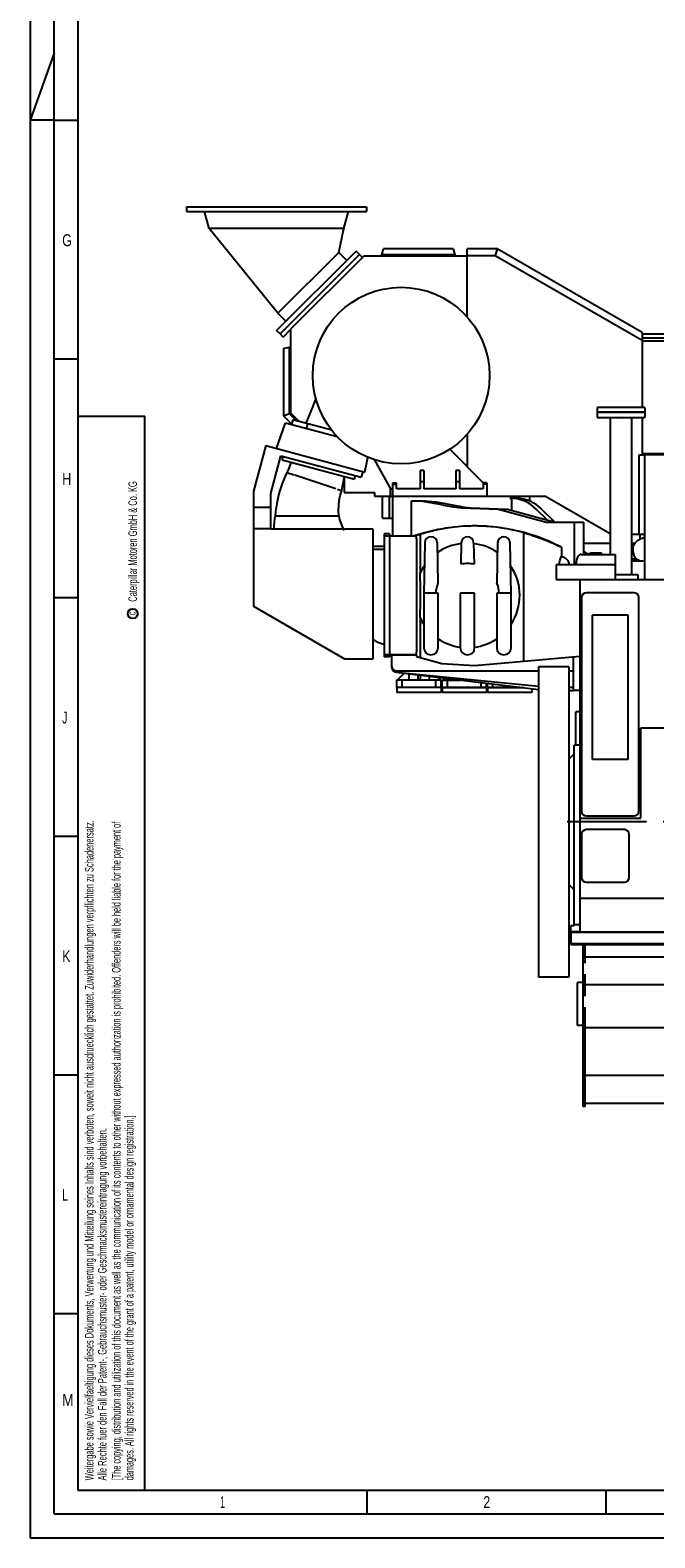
# Model space of a CAD drawing. Header units: millimetres. Extents: x 0 to 841, y 0 to 594.
# Tile 1 of 65: x 0 to 131, y 0 to 316. Entities that reach past the tile are written whole.
import ezdxf

# ---------------------------------------------------------------- set-up
doc = ezdxf.new("R2010")
doc.units = ezdxf.units.MM
doc.header["$LTSCALE"] = 46.255
doc.linetypes.add('CENTER', pattern=[0.6, 0.375, -0.075, 0.075, -0.075])
doc.linetypes.add('PHANTOM', pattern=[0.8, 0.45, -0.05, 0.1, -0.05, 0.1, -0.05])
doc.layers.get('0').update_dxf_attribs({"linetype": 'CONTINUOUS'})
for name, color, linetype in [('25007_040000_TLKS_KS_V_ABL295', 7, 'CONTINUOUS'), ('25007_041000_TLKS_KS_V_ABL329', 7, 'CONTINUOUS'), ('25087_030000_TLKS_V_ABL299', 7, 'CONTINUOUS'), ('25087_100000_TLKS_V_ABL320', 7, 'CONTINUOUS'), ('25087_700000_TLKS_V_ABL300', 7, 'CONTINUOUS'), ('25087_800000_TLKS_V_ABL310', 7, 'CONTINUOUS'), ('right_6_VBL291', 7, 'CONTINUOUS')]:
    doc.layers.add(name, color=color, linetype=linetype)
doc.styles.add('TEXTSTYLE_2', font='txt')

# ---------------------------------------------------------------- blocks, each defined once
blk = doc.blocks.new('25007_721800_06_SIMPLE1_T1_X_PBL293', base_point=(51.57, 265.56))
at = {"layer": '25007_721800_06_SIMPLE1_T1_X_PBL293', "color": 7, "linetype": 'CONTINUOUS'}
for p, q in [((32.72, 278.89), (32.72, 277.89)), ((32.72, 278.89), (70.42, 278.89)), ((70.42, 278.89), (70.42, 277.89)), ((32.72, 277.89), (70.42, 277.89)), ((37.44, 274.35), (36.49, 277.89)), ((37.44, 274.35), (36.49, 277.89)), ((65.69, 274.35), (66.64, 277.89)), ((65.69, 274.35), (66.64, 277.89)), ((51.85, 256.57), (37.44, 274.35)), ((65.69, 274.35), (37.44, 274.35)), ((64.58, 269.3), (65.69, 274.35)), ((51.59, 252.94), (68.21, 269.56)), ((64.58, 269.3), (51.85, 256.57)), ((52.3, 252.23), (68.92, 268.85)), ((66.27, 267.61), (64.58, 269.3)), ((66.27, 267.61), (64.58, 269.3)), ((68.92, 268.85), (68.21, 269.56)), ((53.54, 254.88), (51.85, 256.57)), ((53.54, 254.88), (51.85, 256.57)), ((52.3, 252.23), (51.59, 252.94))]:
    blk.add_line(p, q, dxfattribs=at)
blk = doc.blocks.new('25007_721800_06_SIMPLE1_X_ABL292', base_point=(51.57, 265.56))
at = {"layer": '25007_721800_06_SIMPLE1_T1_X_PBL293'}
blk.add_blockref('25007_721800_06_SIMPLE1_T1_X_PBL293', (51.57, 265.56), dxfattribs=at)
blk = doc.blocks.new('25007_724700_03_SIMPLE1_T1_A_PBL298', base_point=(59.29, 208.91))
at = {"layer": '25007_724700_03_SIMPLE1_T1_A_PBL298', "color": 7, "linetype": 'CONTINUOUS'}
for p, q in [((51.59, 228.25), (53.45, 233.63)), ((53.45, 233.63), (64.28, 230.73)), ((49.32, 228.86), (46.75, 219.28)), ((49.32, 228.86), (70.08, 223.3)), ((50.35, 218.8), (52.47, 226.72)), ((52.47, 226.72), (69.28, 222.22)), ((70.08, 223.3), (70.68, 226.37)), ((69.6, 223.43), (69.28, 222.22)), ((46.75, 219.28), (46.75, 195.19)), ((50.35, 211.35), (50.35, 218.8)), ((46.75, 215.94), (50.35, 215.94)), ((50.35, 211.38), (46.75, 211.38)), ((71.83, 211.35), (50.35, 211.35)), ((71.83, 184.19), (71.83, 211.35)), ((46.75, 195.19), (65.82, 184.19)), ((65.82, 184.19), (71.83, 184.19))]:
    blk.add_line(p, q, dxfattribs=at)
blk = doc.blocks.new('25007_724700_03_SIMPLE1_A_ABL297', base_point=(59.29, 208.91))
at = {"layer": '25007_724700_03_SIMPLE1_T1_A_PBL298'}
blk.add_blockref('25007_724700_03_SIMPLE1_T1_A_PBL298', (59.29, 208.91), dxfattribs=at)
blk = doc.blocks.new('25007_725000_27_SIMPLE1_T1_X_PBL304', base_point=(75.44, 243.5))
at = {"layer": '25007_725000_27_SIMPLE1_T1_X_PBL304', "color": 7, "linetype": 'CONTINUOUS'}
for p, q in [((54.99, 234.25), (54.73, 233.29)), ((63.12, 232.07), (54.99, 234.25)), ((58.07, 233.43), (57.81, 232.46))]:
    blk.add_line(p, q, dxfattribs=at)
blk.add_lwpolyline([(59.77, 238.8), (59.08, 236.89), (57.73, 233.52)], dxfattribs=at)
blk.add_circle((77.65, 243.5), 18.5, dxfattribs=at)
blk = doc.blocks.new('25007_725000_27_SIMPLE1_T4_X_PBL305', base_point=(63.08, 205.57))
at = {"layer": '25007_725000_27_SIMPLE1_T4_X_PBL305', "color": 7, "linetype": 'CONTINUOUS'}
for p, q in [((52.76, 225.85), (52.96, 226.59)), ((52.76, 225.85), (67.87, 221.8)), ((53.76, 223.23), (55.28, 222.72)), ((55.38, 222.69), (64.01, 219.82)), ((67.87, 221.8), (68.07, 222.54)), ((64.32, 219.71), (65.21, 219.42)), ((51.28, 214.15), (64.6, 214.15)), ((51.28, 214.15), (64.6, 214.15)), ((74.1, 210.34), (74.1, 184.56)), ((75.2, 210.34), (74.1, 210.34)), ((75.2, 209.89), (74.1, 209.89)), ((75.2, 210.34), (75.2, 184.56)), ((74.1, 207.09), (71.83, 207.09)), ((72, 207.76), (74.1, 207.76)), ((71.83, 188.12), (71.9, 188.12)), ((75.2, 185.01), (74.1, 185.01)), ((75.2, 184.56), (74.1, 184.56))]:
    blk.add_line(p, q, dxfattribs=at)
for points in [[(54.62, 225.35), (54.33, 224.64), (54.04, 223.93), (53.76, 223.23)], [(53.76, 223.23), (53.4, 222.46), (52.76, 220.88), (52.22, 219.25), (52, 218.42), (51.62, 216.73), (51.36, 215.02), (51.28, 214.15)], [(65.21, 219.42), (65.4, 220.3), (65.82, 222.35)], [(64.6, 214.15), (64.55, 215.21), (64.58, 216.27), (64.71, 217.33), (64.92, 218.39), (65.21, 219.42)]]:
    blk.add_lwpolyline(points, dxfattribs=at)
for centre, radius, start, end in [((70.95, 210.56), 20, 169.6437, 177.4766), ((72, 215.24), 7.48, 188.3674, 213.1656), ((72, 215.24), 7.48, 267.7466, 270), ((75.06, 192.75), 5.6, 235.6711, 260.1212)]:
    blk.add_arc(centre, radius, start, end, dxfattribs=at)
blk = doc.blocks.new('25007_725000_27_SIMPLE1_T2_X_PBL306', base_point=(60.92, 260.22))
at = {"layer": '25007_725000_27_SIMPLE1_T2_X_PBL306', "color": 7, "linetype": 'CONTINUOUS'}
for p, q in [((52.3, 252.23), (68.92, 268.85)), ((69.53, 268.23), (68.92, 268.85)), ((52.94, 251.59), (54.5, 253.16)), ((52.94, 251.59), (52.3, 252.23))]:
    blk.add_line(p, q, dxfattribs=at)
blk = doc.blocks.new('25007_725000_27_SIMPLE1_T3_X_PBL309', base_point=(83.79, 223.16))
at = {"layer": '25007_725000_27_SIMPLE1_T3_X_PBL309', "color": 7, "linetype": 'CONTINUOUS'}
for p, q in [((94.8, 221.06), (87.82, 228.07)), ((71.99, 225.9), (75.4, 219.75)), ((81.6, 223.59), (81.6, 219.75)), ((82.4, 223.59), (81.6, 223.59)), ((82.4, 221.25), (81.6, 221.25)), ((82.4, 223.59), (82.4, 219.75)), ((89.1, 223.59), (89.1, 219.75)), ((89.9, 223.59), (89.1, 223.59)), ((89.9, 221.25), (89.1, 221.25)), ((89.9, 223.59), (89.9, 219.75)), ((75.4, 218.25), (75.4, 219.75)), ((75.4, 219.75), (75.9, 219.75)), ((75.9, 218.25), (75.7, 218.25)), ((75.9, 218.25), (75.9, 221.06)), ((75.9, 221.06), (76.7, 221.06)), ((75.9, 220.75), (76.7, 220.75)), ((76.7, 219.75), (76.7, 221.06)), ((81.6, 219.75), (76.7, 219.75)), ((89.1, 219.75), (82.4, 219.75)), ((94.8, 219.75), (89.9, 219.75)), ((94.8, 221.06), (94.8, 219.75)), ((95.6, 221.06), (94.8, 221.06)), ((95.6, 220.75), (94.8, 220.75)), ((95.6, 221.06), (95.6, 218.25))]:
    blk.add_line(p, q, dxfattribs=at)
blk = doc.blocks.new('25007_725000_27_SIMPLE1_X#AF0_ABL303', base_point=(73.55, 226.7))
at = {"layer": '25007_725000_27_SIMPLE1_T1_X_PBL304'}
blk.add_blockref('25007_725000_27_SIMPLE1_T1_X_PBL304', (75.44, 243.5), dxfattribs=at)
at = {"layer": '25007_725000_27_SIMPLE1_T2_X_PBL306'}
blk.add_blockref('25007_725000_27_SIMPLE1_T2_X_PBL306', (60.92, 260.22), dxfattribs=at)
at = {"layer": '25007_725000_27_SIMPLE1_T3_X_PBL309'}
blk.add_blockref('25007_725000_27_SIMPLE1_T3_X_PBL309', (83.79, 223.16), dxfattribs=at)
at = {"layer": '25007_725000_27_SIMPLE1_T4_X_PBL305'}
blk.add_blockref('25007_725000_27_SIMPLE1_T4_X_PBL305', (63.08, 205.57), dxfattribs=at)
blk = doc.blocks.new('25007_724000_05_SIMPLE1_T1_G_PBL308', base_point=(98.15, 197.9))
at = {"layer": '25007_724000_05_SIMPLE1_T1_G_PBL308', "color": 7, "linetype": 'CONTINUOUS'}
for p, q in [((73.75, 213.65), (73.75, 218.25)), ((73.77, 218.25), (75.7, 218.25)), ((75.15, 218.25), (75.15, 213.65)), ((75.9, 209.9), (75.9, 218.25)), ((75.9, 218.25), (100.8, 218.25)), ((100.8, 217.85), (100.8, 218.25)), ((104.55, 218.25), (104.55, 217.23)), ((79.81, 209.9), (79.81, 217.25)), ((79.81, 217.25), (82.72, 217.25)), ((86.15, 216.4), (81.44, 217.25)), ((82.72, 217.25), (84.72, 217.05)), ((89.53, 216.18), (84.72, 217.05)), ((89.6, 215.89), (90.31, 215.8)), ((90.31, 215.8), (92.21, 215.8)), ((90.31, 215.8), (98.04, 215.54)), ((91.51, 215.89), (92.21, 215.8)), ((92.21, 215.8), (99.94, 215.54)), ((98.04, 215.54), (108, 212.8)), ((98.04, 215.54), (99.94, 215.54)), ((99.94, 215.54), (109.91, 212.8)), ((100.39, 217.85), (101.45, 217.85)), ((100.8, 215.31), (100.8, 217.84)), ((108.22, 213.26), (105.93, 215.55)), ((109.76, 212.84), (107.04, 215.55)), ((73.75, 213.65), (75.9, 213.65)), ((108, 212.8), (115.86, 212.8)), ((113.96, 203.95), (113.96, 212.8)), ((115.86, 206.05), (115.86, 212.8)), ((75.3, 185), (75.3, 209.9)), ((75.3, 209.9), (80.67, 209.9)), ((80.48, 209.9), (82.76, 210.6)), ((81.83, 210.33), (80.48, 209.9)), ((81.63, 210.26), (80.51, 209.9)), ((81.63, 210.26), (81.63, 202.16)), ((82.76, 210.6), (84.5, 211.04)), ((103.3, 183.7), (103.3, 210.59)), ((103.3, 210.59), (104.36, 210.27)), ((104.36, 210.27), (104.42, 210.25)), ((80.9, 208.4), (80.9, 186.5)), ((82.6, 208.47), (82.4, 197.75)), ((85.2, 208.47), (85.36, 200)), ((90.23, 208.47), (90.14, 203.98)), ((92.82, 208.47), (92.91, 203.98)), ((97.85, 208.47), (97.69, 200)), ((100.65, 197.75), (100.45, 208.47)), ((110.94, 207.67), (111.24, 207.52)), ((111.24, 207.52), (111.24, 205.66)), ((115.35, 206.05), (122.55, 206.05)), ((117.2, 206.4), (117.2, 206.05)), ((117.2, 206.4), (119.61, 206.4)), ((117.32, 206.05), (117.32, 206.4)), ((119.61, 206.05), (119.61, 206.4)), ((122.55, 200.75), (122.55, 206.05)), ((110.07, 203.95), (110.07, 200.75)), ((110.07, 203.95), (122.55, 203.95)), ((110.07, 200.75), (115.15, 200.75)), ((85.4, 197.95), (82.4, 197.95)), ((82.4, 197.75), (82.4, 186.5)), ((85.4, 197.75), (85.4, 197.95)), ((85.4, 186.5), (85.4, 197.75)), ((90.03, 197.95), (90.03, 197.75)), ((93.02, 197.95), (90.03, 197.95)), ((90.03, 197.75), (90.03, 186.5)), ((93.03, 197.75), (93.02, 197.95)), ((93.03, 186.5), (93.03, 197.75)), ((97.65, 197.95), (97.65, 197.75)), ((100.65, 197.95), (97.65, 197.95)), ((97.65, 197.75), (97.65, 186.5)), ((100.65, 186.5), (100.65, 197.75)), ((81.63, 192.74), (81.63, 184.46)), ((80.67, 185), (75.3, 185)), ((75.3, 185), (80.9, 185)), ((75.7, 182.36), (75.7, 185)), ((80.9, 185), (80.9, 184.67)), ((80.9, 184.67), (86.19, 183.16)), ((93.04, 182.8), (103.3, 183.7)), ((103.3, 183.7), (115.15, 184.73)), ((113.65, 184.6), (113.65, 177.55)), ((76.58, 181.34), (106.4, 177.76)), ((76.6, 181.65), (106.4, 181.65)), ((76.6, 181.36), (106.4, 178.42)), ((86.19, 183.16), (93.04, 182.8)), ((112.75, 181.65), (113.65, 181.65)), ((112.75, 178.25), (113.65, 178.25)), ((112.75, 177.55), (113.65, 177.55)), ((115.15, 177.55), (113.65, 177.55))]:
    blk.add_line(p, q, dxfattribs=at)
for points in [[(94.18, 211.98), (93.98, 211.99), (93.74, 211.99), (93.48, 212), (93.19, 212), (92.87, 212), (92.53, 212), (92.16, 211.99), (91.77, 211.98), (91.35, 211.96), (90.89, 211.94), (90.64, 211.93), (90.11, 211.89), (89.51, 211.84), (88.85, 211.77), (88.17, 211.69), (87.54, 211.61)], [(110.94, 207.67), (109.97, 208.15), (108.72, 208.72), (107.55, 209.21), (106.45, 209.63), (105.41, 209.99), (104.44, 210.3), (103.58, 210.55), (102.83, 210.75), (102.15, 210.92), (101.55, 211.06), (100.99, 211.18), (100.45, 211.29), (99.89, 211.39), (99.31, 211.49), (98.68, 211.59), (98.02, 211.68), (97.44, 211.75), (96.91, 211.8), (96.42, 211.85), (95.96, 211.89), (95.52, 211.92), (95.35, 211.93)], [(82.93, 210.64), (82.58, 210.55), (81.83, 210.33)], [(87.54, 211.61), (86.97, 211.52), (86.45, 211.43), (85.98, 211.35), (85.65, 211.28), (85.42, 211.24), (85.24, 211.2), (85.1, 211.17), (84.97, 211.14), (84.89, 211.12)]]:
    blk.add_lwpolyline(points, dxfattribs=at)
for centre, radius, start, end in [((100.39, 210.03), 7.82, 44.9358, 87.0217), ((101.49, 210), 7.86, 44.9829, 59.6701), ((93.03, 173.75), 38.25, 88.2674, 102.2846), ((93.03, 173.75), 38.25, 74.4214, 88.2675), ((93.03, 173.73), 38.27, 102.2857, 107.3226), ((83.9, 208.45), 1.3, 1.07, 178.93), ((91.53, 208.45), 1.3, 1.07, 178.93), ((99.15, 208.45), 1.3, 1.07, 178.93), ((91.53, 197.45), 10.95, 96.8289, 125.0233), ((91.53, 197.45), 10.95, 54.9767, 83.1711), ((97.61, 181.42), 29.44, 62.4302, 63.0771), ((117.85, 209.03), 3.03, 228.9303, 232.5848), ((116.89, 209), 3, 249.9012, 260.0111), ((91.53, 197.45), 10.95, 145.3763, 154.5368), ((91.53, 197.45), 6.67, 78.031, 101.969), ((91.53, 197.45), 10.95, 326.4076, 34.6237), ((-76.42, 197.45), 158.12, 358.2932, 1.7068), ((91.53, 197.45), 6.67, 157.5518, 175.7026), ((91.53, 197.45), 6.67, 4.2974, 22.4482), ((91.53, 197.45), 10.95, 205.4632, 213.5924), ((83.9, 186.5), 1.5, 180, 360), ((91.53, 197.45), 10.95, 236.0041, 262.1297), ((91.53, 186.5), 1.5, 180, 360), ((91.53, 197.45), 10.95, 277.8703, 303.9959), ((99.15, 186.5), 1.5, 180, 360), ((76.6, 182.55), 0.9, 180, 270), ((76.7, 182.36), 1, 180, 264.368), ((76.7, 182.34), 1, 180, 263.147)]:
    blk.add_arc(centre, radius, start, end, dxfattribs=at)
for centre, major_axis, ratio, start_param, end_param in [((94.05, 215.89), (9.52, -0.96), 0.052674, -2.544151, -2.051392), ((94.06, 215.89), (5.45, -0.55), 0.052674, -2.544151, -2.051392), ((100.39, 209.94), (7.97, 0), 0.992058, 1.519856, 1.570796), ((101.45, 209.94), (7.97, 0), 0.992058, 7.328281, 7.853982), ((108.96, 204.01), (3.85, 0), 0.528155, -0.031845, 0.938798), ((115.35, 204.01), (0, 2.04), 0.528155, -0.000003, 1.602641), ((117.85, 209.05), (0, 3.05), 0.972869, -3.505056, -3.361243)]:
    blk.add_ellipse(centre, major_axis=major_axis, ratio=ratio, start_param=start_param, end_param=end_param, dxfattribs=at)
for points, knots in [([(80.67, 209.9), (80.69, 209.9), (80.73, 209.86), (80.76, 209.77), (80.8, 209.63), (80.85, 209.37), (80.89, 208.95), (80.9, 208.59), (80.9, 208.4)], [0, 0, 0, 0, 0.032312, 0.09324, 0.186002, 0.308555, 0.625897, 1, 1, 1, 1]), ([(104.42, 210.25), (105.6, 209.88), (107.82, 209.11), (109.96, 208.17), (110.95, 207.67)], [0, 0, 0, 0, 0.528652, 1, 1, 1, 1]), ([(110.81, 203.95), (110.8, 204.28), (110.85, 204.75), (111.04, 205.32), (111.17, 205.56), (111.24, 205.66)], [0, 0, 0, 0, 0.550967, 0.792449, 1, 1, 1, 1]), ([(116.01, 206.62), (116.07, 206.57), (116.31, 206.4), (116.58, 206.27), (116.79, 206.2)], [0, 0, 0, 0, 0.254296, 1, 1, 1, 1]), ([(80.9, 186.5), (80.9, 186.31), (80.89, 185.95), (80.85, 185.53), (80.8, 185.27), (80.76, 185.13), (80.73, 185.04), (80.69, 185), (80.67, 185)], [0, 0, 0, 0, 0.374103, 0.691445, 0.813998, 0.90676, 0.967688, 1, 1, 1, 1])]:
    blk.add_open_spline(points, degree=3, knots=knots, dxfattribs=at)
blk = doc.blocks.new('25007_724000_05_SIMPLE1_G_ABL307', base_point=(98.15, 197.9))
at = {"layer": '25007_724000_05_SIMPLE1_T1_G_PBL308'}
blk.add_blockref('25007_724000_05_SIMPLE1_T1_G_PBL308', (98.15, 197.9), dxfattribs=at)
blk = doc.blocks.new('25007_116500_03_SIMPLE1_T2_C_PBL349', base_point=(123.65, 236.35))
at = {"layer": '25007_116500_03_SIMPLE1_T2_C_PBL349', "color": 7, "linetype": 'CONTINUOUS'}
for p, q in [((118.65, 236.85), (118.65, 235.85)), ((121.39, 236.85), (118.65, 236.85)), ((121.39, 235.85), (118.65, 235.85)), ((123.65, 236.85), (121.39, 236.85)), ((123.65, 235.85), (121.39, 235.85)), ((125.91, 236.85), (123.65, 236.85)), ((125.91, 235.85), (123.65, 235.85)), ((128.65, 236.85), (125.91, 236.85)), ((128.65, 235.85), (125.91, 235.85)), ((128.65, 236.85), (128.65, 235.85))]:
    blk.add_line(p, q, dxfattribs=at)
blk = doc.blocks.new('25007_116500_01_SIMPLE1_T1_C_PBL350', base_point=(123.65, 218.25))
at = {"layer": '25007_116500_01_SIMPLE1_T1_C_PBL350', "color": 7, "linetype": 'CONTINUOUS'}
for p, q in [((118.65, 235.75), (118.65, 234.75)), ((128.65, 235.75), (118.65, 235.75)), ((118.65, 234.75), (121.4, 234.75)), ((121.4, 234.75), (121.4, 206.05)), ((121.4, 234.75), (125.9, 234.75)), ((125.9, 234.75), (125.9, 201.75)), ((125.9, 234.75), (128.48, 234.75)), ((128.65, 234.75), (128.48, 234.75)), ((128.65, 235.75), (128.65, 234.75)), ((126.3, 201.75), (122.55, 201.75)), ((127.2, 201.75), (126.3, 201.75)), ((127.2, 201.75), (127.2, 200.75))]:
    blk.add_line(p, q, dxfattribs=at)
blk = doc.blocks.new('25007_116500_01_SIMPLE1_C_ABL348', base_point=(123.65, 218.8))
at = {"layer": '25007_116500_01_SIMPLE1_T1_C_PBL350'}
blk.add_blockref('25007_116500_01_SIMPLE1_T1_C_PBL350', (123.65, 218.25), dxfattribs=at)
at = {"layer": '25007_116500_03_SIMPLE1_T2_C_PBL349'}
blk.add_blockref('25007_116500_03_SIMPLE1_T2_C_PBL349', (123.65, 236.35), dxfattribs=at)
blk = doc.blocks.new('25007_042000_TLKS_KS_TL_V_ABL296', base_point=(87.7, 226.52))
at = {"layer": '25007_116500_01_SIMPLE1_C_ABL348'}
blk.add_blockref('25007_116500_01_SIMPLE1_C_ABL348', (123.65, 218.8), dxfattribs=at)
at = {"layer": '25007_724000_05_SIMPLE1_G_ABL307'}
blk.add_blockref('25007_724000_05_SIMPLE1_G_ABL307', (98.15, 197.9), dxfattribs=at)
at = {"layer": '25007_724700_03_SIMPLE1_A_ABL297'}
blk.add_blockref('25007_724700_03_SIMPLE1_A_ABL297', (59.29, 208.91), dxfattribs=at)
at = {"layer": '25007_725000_27_SIMPLE1_X#AF0_ABL303'}
blk.add_blockref('25007_725000_27_SIMPLE1_X#AF0_ABL303', (73.55, 226.7), dxfattribs=at)
blk = doc.blocks.new('25007_731000_20_SIMPLE1_T1_B_PBL331', base_point=(113.95, 146.53))
at = {"layer": '25007_731000_20_SIMPLE1_T1_B_PBL331', "color": 7, "linetype": 'CONTINUOUS'}
for p, q in [((113.85, 128.41), (113.85, 166.05)), ((115.15, 166.05), (113.85, 166.05)), ((112.75, 163.15), (113.85, 164.25)), ((112.75, 136.85), (113.85, 135.75)), ((113.15, 127), (113.15, 128.25)), ((113.85, 128.25), (113.15, 128.25)), ((115.15, 127), (113.15, 127)), ((113.85, 128.25), (113.85, 128.41)), ((115.15, 128.41), (113.85, 128.41))]:
    blk.add_line(p, q, dxfattribs=at)
blk = doc.blocks.new('25007_731000_20_SIMPLE1_T2_B_PBL332', base_point=(109.58, 150))
at = {"layer": '25007_731000_20_SIMPLE1_T2_B_PBL332', "color": 7, "linetype": 'CONTINUOUS'}
for p, q in [((106.4, 182.5), (106.4, 117.5)), ((112.75, 182.5), (106.4, 182.5)), ((112.75, 182.5), (112.75, 117.5)), ((112.75, 117.5), (106.4, 117.5))]:
    blk.add_line(p, q, dxfattribs=at)
blk = doc.blocks.new('25007_731000_20_SIMPLE1_T3_B_PBL333', base_point=(109.58, 150))
at = {"layer": '25007_731000_20_SIMPLE1_T3_B_PBL333', "color": 7, "linetype": 'CONTINUOUS'}
for p, q in [((106.4, 182.5), (106.4, 117.5)), ((112.75, 182.5), (106.4, 182.5)), ((112.75, 182.5), (112.75, 117.5)), ((112.75, 117.5), (106.4, 117.5))]:
    blk.add_line(p, q, dxfattribs=at)
blk = doc.blocks.new('25007_731000_20_SIMPLE1_B_ABL330', base_point=(110.78, 150))
at = {"layer": '25007_731000_20_SIMPLE1_T1_B_PBL331'}
blk.add_blockref('25007_731000_20_SIMPLE1_T1_B_PBL331', (113.95, 146.53), dxfattribs=at)
at = {"layer": '25007_731000_20_SIMPLE1_T2_B_PBL332'}
blk.add_blockref('25007_731000_20_SIMPLE1_T2_B_PBL332', (109.58, 150), dxfattribs=at)
at = {"layer": '25007_731000_20_SIMPLE1_T3_B_PBL333'}
blk.add_blockref('25007_731000_20_SIMPLE1_T3_B_PBL333', (109.58, 150), dxfattribs=at)
blk = doc.blocks.new('25007_041000_TLKS_KS_V_ABL329', base_point=(110.775, 150))
at = {"layer": '25007_731000_20_SIMPLE1_B_ABL330'}
blk.add_blockref('25007_731000_20_SIMPLE1_B_ABL330', (110.775, 150), dxfattribs=at)
blk = doc.blocks.new('25007_040000_TLKS_KS_V_ABL295', base_point=(87.7, 193.17))
at = {"layer": '25007_041000_TLKS_KS_V_ABL329'}
blk.add_blockref('25007_041000_TLKS_KS_V_ABL329', (110.78, 150), dxfattribs=at)
at = {"layer": '25007_042000_TLKS_KS_TL_V_ABL296'}
blk.add_blockref('25007_042000_TLKS_KS_TL_V_ABL296', (87.7, 226.52), dxfattribs=at)
blk = doc.blocks.new('25087_722000_27_SIMPLE1_T1_A_PBL302', base_point=(178.12, 239.63))
at = {"layer": '25087_722000_27_SIMPLE1_T1_A_PBL302', "color": 7, "linetype": 'CONTINUOUS'}
for p, q in [((69.83, 268.52), (54.5, 253.2)), ((91.47, 268.52), (69.83, 268.52)), ((73.54, 268.52), (73.94, 270.03)), ((88.89, 268.79), (73.61, 268.79)), ((88.56, 270.03), (73.94, 270.03)), ((88.56, 270.03), (88.96, 268.52)), ((91.47, 255.77), (91.47, 270.03)), ((97.72, 270.03), (91.47, 270.03)), ((97.34, 268.61), (91.47, 268.61)), ((97.72, 270.03), (97.34, 268.61)), ((128.07, 250.86), (97.34, 268.61)), ((128.07, 252.5), (97.72, 270.03)), ((54.5, 253.2), (54.5, 235.7)), ((53, 249.15), (54.5, 249.55)), ((128.07, 252.5), (128.07, 236.85)), ((128.07, 252.27), (302.81, 252.27)), ((128.07, 251.45), (302.81, 251.45)), ((128.07, 250.78), (302.81, 250.78)), ((302.81, 252.27), (302.81, 227.21)), ((53, 249.15), (53, 235.08)), ((54.23, 249.48), (54.23, 235.59)), ((53, 235.08), (54.23, 235.59)), ((53, 235.08), (54.75, 233.33)), ((54.23, 235.59), (55.79, 234.04)), ((54.5, 235.7), (56.3, 233.9)), ((128.07, 235.85), (128.07, 235.75)), ((128.07, 234.75), (128.07, 226.91)), ((91.47, 231.23), (91.47, 224.4)), ((127.47, 210.25), (127.47, 226.91)), ((127.47, 226.91), (128.65, 226.91)), ((128.07, 227.21), (132.85, 227.21)), ((147.15, 227.21), (154.35, 227.21)), ((168.65, 227.21), (175.85, 227.21)), ((190.15, 227.21), (197.35, 227.21)), ((211.65, 227.21), (218.85, 227.21)), ((233.15, 227.21), (240.35, 227.21)), ((254.65, 227.21), (261.85, 227.21)), ((276.15, 227.21), (283.35, 227.21)), ((297.65, 227.21), (303.24, 227.21)), ((300.55, 227.21), (300.55, 226.97)), ((303.24, 227.21), (303.24, 226.97)), ((65.74, 221.97), (65.74, 219)), ((65.74, 219), (72.05, 219)), ((72.05, 219), (72.05, 218.25)), ((72.05, 218.25), (73.77, 218.25)), ((100.8, 218.25), (107.84, 218.25)), ((107.84, 218.25), (121.4, 210.42)), ((125.9, 210.25), (128.65, 210.25)), ((127.59, 210.25), (127.59, 209.23))]:
    blk.add_line(p, q, dxfattribs=at)
blk = doc.blocks.new('25087_722000_27_SIMPLE1_A_ABL301', base_point=(178.12, 239.63))
at = {"layer": '25087_722000_27_SIMPLE1_T1_A_PBL302'}
blk.add_blockref('25087_722000_27_SIMPLE1_T1_A_PBL302', (178.12, 239.63), dxfattribs=at)
blk = doc.blocks.new('25087_700000_TLKS_V_ABL300', base_point=(178.12, 239.63))
at = {"layer": '25087_722000_27_SIMPLE1_A_ABL301'}
blk.add_blockref('25087_722000_27_SIMPLE1_A_ABL301', (178.12, 239.63), dxfattribs=at)
blk = doc.blocks.new('25087_833000_20_SIMPLE1_T8_X_PBL312', base_point=(81.38, 177.63))
at = {"layer": '25087_833000_20_SIMPLE1_T8_X_PBL312', "color": 7, "linetype": 'CONTINUOUS'}
for p, q in [((76.75, 178.13), (76.75, 177.13)), ((86, 178.13), (76.75, 178.13)), ((86, 177.13), (76.75, 177.13)), ((86, 178.13), (86, 177.13))]:
    blk.add_line(p, q, dxfattribs=at)
blk = doc.blocks.new('25087_833000_20_SIMPLE1_T3_X_PBL313', base_point=(81.38, 179.68))
at = {"layer": '25087_833000_20_SIMPLE1_T3_X_PBL313', "color": 7, "linetype": 'CONTINUOUS'}
for p, q in [((76.87, 179.73), (78.28, 181.14)), ((79.24, 181.02), (79.24, 179.73)), ((81.12, 180.8), (81.12, 179.73)), ((81.62, 180.74), (81.62, 179.73)), ((83.51, 180.51), (83.51, 179.73)), ((85.31, 180.29), (85.88, 179.73)), ((76.75, 178.23), (76.75, 179.73)), ((76.75, 179.73), (86, 179.73)), ((76.75, 178.23), (86, 178.23)), ((77.88, 178.23), (77.88, 179.73)), ((84.88, 178.23), (84.88, 179.73)), ((86, 178.23), (86, 179.73))]:
    blk.add_line(p, q, dxfattribs=at)
blk = doc.blocks.new('25087_833000_20_SIMPLE1_T8_X_PBL314', base_point=(90.875, 177.625))
at = {"layer": '25087_833000_20_SIMPLE1_T8_X_PBL314', "color": 7, "linetype": 'CONTINUOUS'}
for p, q in [((86.25, 178.125), (86.25, 177.125)), ((95.5, 178.125), (86.25, 178.125)), ((95.5, 177.125), (86.25, 177.125)), ((95.5, 178.125), (95.5, 177.125))]:
    blk.add_line(p, q, dxfattribs=at)
blk = doc.blocks.new('25087_833000_20_SIMPLE1_T7_X_PBL315', base_point=(90.88, 179.17))
at = {"layer": '25087_833000_20_SIMPLE1_T7_X_PBL315', "color": 7, "linetype": 'CONTINUOUS'}
for p, q in [((86.37, 179.72), (86.76, 180.12)), ((86.25, 178.22), (86.25, 179.72)), ((86.25, 179.72), (90.05, 179.72)), ((86.25, 178.22), (95.5, 178.22)), ((87.38, 178.22), (87.38, 179.72)), ((88.74, 179.88), (88.74, 179.72)), ((94.38, 178.22), (94.38, 179.21)), ((95.5, 178.22), (95.5, 179.07))]:
    blk.add_line(p, q, dxfattribs=at)
blk = doc.blocks.new('25087_833000_20_SIMPLE1_T8_X_PBL323', base_point=(100.38, 177.62))
at = {"layer": '25087_833000_20_SIMPLE1_T8_X_PBL323', "color": 7, "linetype": 'CONTINUOUS'}
for p, q in [((95.75, 178.12), (95.75, 177.12)), ((103.37, 178.12), (95.75, 178.12)), ((105, 177.12), (95.75, 177.12)), ((105, 177.93), (105, 177.12))]:
    blk.add_line(p, q, dxfattribs=at)
blk = doc.blocks.new('25087_833000_20_SIMPLE1_T4_X_PBL324', base_point=(99.14, 178.63))
at = {"layer": '25087_833000_20_SIMPLE1_T4_X_PBL324', "color": 7, "linetype": 'CONTINUOUS'}
for p, q in [((95.75, 178.22), (95.75, 179.04)), ((95.75, 178.22), (102.53, 178.22)), ((96.88, 178.22), (96.88, 178.91))]:
    blk.add_line(p, q, dxfattribs=at)
blk = doc.blocks.new('25087_833000_20_SIMPLE1_T6_X_PBL351', base_point=(122.28, 207.16))
at = {"layer": '25087_833000_20_SIMPLE1_T6_X_PBL351', "color": 7, "linetype": 'CONTINUOUS'}
for p, q in [((115.86, 208.43), (121.4, 208.43)), ((125.9, 208.43), (126.63, 208.43)), ((126.42, 208.05), (125.9, 208.05)), ((126.22, 206.55), (126.22, 207.19)), ((126.22, 206.55), (126.22, 206.66)), ((126.85, 205.05), (125.9, 205.05)), ((125.9, 204.68), (128.1, 204.68)), ((126.85, 205.15), (126.85, 205.05))]:
    blk.add_line(p, q, dxfattribs=at)
for start, end in [(179.9999, 228.189), (228.1897, 288.8342), (228.1897, 287.1071)]:
    blk.add_arc((128.1, 206.55), 1.88, start, end, dxfattribs=at)
blk.add_open_spline([(126.22, 207.19), (126.22, 207.38), (126.28, 207.76), (126.5, 208.27), (126.81, 208.68), (127.27, 209.07), (127.88, 209.39), (128.39, 209.56), (128.65, 209.64)], degree=3, knots=[0, 0, 0, 0, 0.15537, 0.305117, 0.44351, 0.567435, 0.784954, 1, 1, 1, 1], dxfattribs=at)
blk = doc.blocks.new('25087_833000_20_SIMPLE1_X_ABL311', base_point=(210.3, 184.23))
at = {"layer": '25087_833000_20_SIMPLE1_T3_X_PBL313'}
blk.add_blockref('25087_833000_20_SIMPLE1_T3_X_PBL313', (81.38, 179.68), dxfattribs=at)
at = {"layer": '25087_833000_20_SIMPLE1_T4_X_PBL324'}
blk.add_blockref('25087_833000_20_SIMPLE1_T4_X_PBL324', (99.14, 178.63), dxfattribs=at)
at = {"layer": '25087_833000_20_SIMPLE1_T6_X_PBL351'}
blk.add_blockref('25087_833000_20_SIMPLE1_T6_X_PBL351', (122.28, 207.16), dxfattribs=at)
at = {"layer": '25087_833000_20_SIMPLE1_T7_X_PBL315'}
blk.add_blockref('25087_833000_20_SIMPLE1_T7_X_PBL315', (90.88, 179.17), dxfattribs=at)
at = {"layer": '25087_833000_20_SIMPLE1_T8_X_PBL312'}
blk.add_blockref('25087_833000_20_SIMPLE1_T8_X_PBL312', (81.38, 177.63), dxfattribs=at)
at = {"layer": '25087_833000_20_SIMPLE1_T8_X_PBL314'}
blk.add_blockref('25087_833000_20_SIMPLE1_T8_X_PBL314', (90.88, 177.62), dxfattribs=at)
at = {"layer": '25087_833000_20_SIMPLE1_T8_X_PBL323'}
blk.add_blockref('25087_833000_20_SIMPLE1_T8_X_PBL323', (100.38, 177.62), dxfattribs=at)
blk = doc.blocks.new('25087_800000_TLKS_V_ABL310', base_point=(210.3, 184.23))
at = {"layer": '25087_833000_20_SIMPLE1_X_ABL311'}
blk.add_blockref('25087_833000_20_SIMPLE1_X_ABL311', (210.3, 184.23), dxfattribs=at)
blk = doc.blocks.new('25087_122000_03_SIMPLE1_T1_B_PBL322', base_point=(218.88, 108.62))
at = {"layer": '25087_122000_03_SIMPLE1_T1_B_PBL322', "color": 8, "linetype": 'PHANTOM'}
for p, q in [((113.15, 126.9), (113.15, 124.55)), ((113.15, 126.9), (324.6, 126.9)), ((324.6, 126.9), (324.6, 124.55)), ((113.15, 124.55), (324.6, 124.55)), ((115.75, 90.35), (115.75, 124.05)), ((116.15, 124.05), (115.75, 124.05)), ((116.15, 123.7), (115.75, 123.7)), ((116.15, 90.35), (116.15, 124.05)), ((317.25, 124.15), (317.65, 124.15)), ((317.25, 124.15), (317.25, 90.45)), ((317.25, 123.8), (317.65, 123.8)), ((317.65, 124.15), (317.65, 90.45)), ((317.65, 120.92), (319.15, 120.92)), ((317.65, 120.42), (319.15, 120.42)), ((318.35, 121.85), (318.45, 121.85)), ((319.05, 121.85), (319.55, 121.85)), ((319.15, 120.92), (319.15, 112.17)), ((319.55, 121.85), (319.55, 120.92)), ((319.15, 118.85), (319.25, 118.85)), ((116.15, 115.92), (317.25, 115.92)), ((317.65, 112.17), (319.15, 112.17)), ((318.8, 111.67), (318.9, 111.67)), ((317.65, 99.72), (318.9, 99.72)), ((318.9, 99.72), (318.9, 95.4)), ((116.15, 96.6), (115.75, 96.6)), ((116.15, 96.9), (317.25, 96.9)), ((317.25, 96.7), (317.65, 96.7)), ((317.65, 95.4), (319.55, 95.4)), ((319.55, 95.4), (319.55, 92.4)), ((317.65, 92.4), (319.55, 92.4)), ((318.9, 92.4), (318.9, 90.97)), ((116.15, 90.35), (115.75, 90.35)), ((116.15, 91.1), (317.25, 91.1)), ((317.25, 90.45), (317.65, 90.45)), ((317.65, 90.97), (318.9, 90.97)), ((318.9, 91.4), (319, 91.4))]:
    blk.add_line(p, q, dxfattribs=at)
blk = doc.blocks.new('25087_122000_03_SIMPLE1_B_ABL321', base_point=(218.875, 108.625))
at = {"layer": '25087_122000_03_SIMPLE1_T1_B_PBL322'}
blk.add_blockref('25087_122000_03_SIMPLE1_T1_B_PBL322', (218.875, 108.625), dxfattribs=at)
blk = doc.blocks.new('25087_122000_01_SIMPLE1_T1_D_PBL335', base_point=(218.88, 116.97))
at = {"layer": '25087_122000_01_SIMPLE1_T1_D_PBL335', "color": 7, "linetype": 'CONTINUOUS'}
for p, q in [((113.15, 124.3), (113.15, 127)), ((324.5, 127), (324.6, 127)), ((324.6, 124.3), (324.6, 127)), ((113.15, 124.3), (324.6, 124.3)), ((115.75, 106.95), (115.75, 124.3)), ((317.65, 106.95), (317.65, 124.3)), ((115.75, 121.7), (317.65, 121.7)), ((317.65, 122.65), (318.35, 122.65)), ((318.35, 122.65), (318.35, 118.05)), ((317.65, 118.05), (318.35, 118.05)), ((114.6, 107.35), (114.6, 116.35)), ((115.75, 116.35), (114.6, 116.35)), ((317.65, 116.45), (318.8, 116.45)), ((318.8, 116.45), (318.8, 107.45)), ((317.65, 107.45), (318.8, 107.45)), ((115.75, 107.35), (114.6, 107.35)), ((115.75, 106.95), (317.65, 106.95))]:
    blk.add_line(p, q, dxfattribs=at)
blk = doc.blocks.new('25087_122000_01_SIMPLE1_D_ABL334', base_point=(218.875, 116.975))
at = {"layer": '25087_122000_01_SIMPLE1_T1_D_PBL335'}
blk.add_blockref('25087_122000_01_SIMPLE1_T1_D_PBL335', (218.875, 116.975), dxfattribs=at)
blk = doc.blocks.new('25087_111000_21_SIMPLE1_T1_A_PBL337', base_point=(218.38, 163.88))
at = {"layer": '25087_111000_21_SIMPLE1_T1_A_PBL337', "color": 7, "linetype": 'CONTINUOUS'}
for p, q in [((115.15, 127), (115.15, 200.75)), ((306.77, 200.75), (115.15, 200.75)), ((322.5, 127), (322.5, 200.7)), ((114.25, 166.05), (114.25, 173.05)), ((115.15, 173.05), (114.25, 173.05)), ((127.83, 150.81), (127.83, 169.7)), ((127.83, 169.7), (150.73, 169.7)), ((150.73, 169.7), (150.73, 167.34)), ((158.05, 167.34), (158.05, 169.7)), ((158.05, 169.7), (172.23, 169.7)), ((172.23, 169.7), (172.23, 167.34)), ((179.55, 169.7), (193.73, 169.7)), ((179.55, 167.34), (179.55, 169.7)), ((193.73, 169.7), (193.73, 167.34)), ((201.05, 169.7), (215.23, 169.7)), ((201.05, 167.34), (201.05, 169.7)), ((215.23, 169.7), (215.23, 167.34)), ((222.55, 169.7), (236.73, 169.7)), ((222.55, 167.34), (222.55, 169.7)), ((236.73, 169.7), (236.73, 167.34)), ((244.05, 169.7), (258.23, 169.7)), ((244.05, 167.34), (244.05, 169.7)), ((258.23, 169.7), (258.23, 167.34)), ((265.55, 169.7), (279.73, 169.7)), ((265.55, 167.34), (265.55, 169.7)), ((279.73, 169.7), (279.73, 167.34)), ((287.05, 169.7), (301.19, 169.7)), ((287.05, 167.34), (287.05, 169.7)), ((301.19, 169.7), (301.19, 167.34)), ((305.49, 169.7), (310.03, 169.7)), ((305.49, 168.28), (305.49, 169.7)), ((311.97, 169.7), (322.5, 169.7)), ((150.73, 167.34), (158.05, 167.34)), ((172.23, 167.34), (179.55, 167.34)), ((193.73, 167.34), (201.05, 167.34)), ((215.23, 167.34), (222.55, 167.34)), ((236.73, 167.34), (244.05, 167.34)), ((258.23, 167.34), (265.55, 167.34)), ((279.73, 167.34), (287.05, 167.34)), ((301.19, 167.34), (304.85, 167.34)), ((115.15, 150.81), (127.83, 150.81)), ((115.15, 134), (322.5, 134)), ((115.15, 127), (322.5, 127))]:
    blk.add_line(p, q, dxfattribs=at)
blk = doc.blocks.new('25087_111000_21_SIMPLE1_A_ABL336', base_point=(218.375, 163.875))
at = {"layer": '25087_111000_21_SIMPLE1_T1_A_PBL337'}
blk.add_blockref('25087_111000_21_SIMPLE1_T1_A_PBL337', (218.375, 163.875), dxfattribs=at)
blk = doc.blocks.new('25087_111200_24_SIMPLE1_T7_X_PBL339', base_point=(120.4, 142.875))
at = {"layer": '25087_111200_24_SIMPLE1_T7_X_PBL339', "color": 7, "linetype": 'CONTINUOUS'}
for p, q in [((115.4, 147.375), (115.4, 138.375)), ((124.4, 148.375), (116.4, 148.375)), ((125.4, 138.375), (125.4, 147.375)), ((116.4, 137.375), (124.4, 137.375))]:
    blk.add_line(p, q, dxfattribs=at)
for centre, start, end in [((116.4, 147.375), 90, 180), ((124.4, 147.375), 0, 90), ((116.4, 138.375), 180, 270), ((124.4, 138.375), 270, 360)]:
    blk.add_arc(centre, 1, start, end, dxfattribs=at)
blk = doc.blocks.new('25087_111200_24_SIMPLE1_T1_X_PBL340', base_point=(121.42, 174.62))
at = {"layer": '25087_111200_24_SIMPLE1_T1_X_PBL340', "color": 7, "linetype": 'CONTINUOUS'}
for p, q in [((115.42, 197), (115.42, 152.25)), ((126.42, 198), (116.42, 198)), ((127.42, 152.25), (127.42, 197)), ((117.67, 163.09), (117.67, 193.31)), ((125.17, 193.31), (117.67, 193.31)), ((125.17, 163.09), (125.17, 193.31)), ((125.17, 163.09), (117.67, 163.09)), ((116.42, 151.25), (126.42, 151.25))]:
    blk.add_line(p, q, dxfattribs=at)
for centre, start, end in [((116.42, 197), 90, 180), ((126.42, 197), 0, 90), ((116.42, 152.25), 180, 270), ((126.42, 152.25), 270, 360)]:
    blk.add_arc(centre, 1, start, end, dxfattribs=at)
blk = doc.blocks.new('25087_111200_24_SIMPLE1_X_ABL338', base_point=(219.2, 167.38))
at = {"layer": '25087_111200_24_SIMPLE1_T1_X_PBL340'}
blk.add_blockref('25087_111200_24_SIMPLE1_T1_X_PBL340', (121.42, 174.62), dxfattribs=at)
at = {"layer": '25087_111200_24_SIMPLE1_T7_X_PBL339'}
blk.add_blockref('25087_111200_24_SIMPLE1_T7_X_PBL339', (120.4, 142.88), dxfattribs=at)
blk = doc.blocks.new('25087_171000_21_SIMPLE1_T1_A_PBL353', base_point=(217.375, 213.863))
at = {"layer": '25087_171000_21_SIMPLE1_T1_A_PBL353', "color": 7, "linetype": 'CONTINUOUS'}
for p, q in [((128.65, 200.75), (128.65, 226.975)), ((128.65, 226.975), (174.25, 226.975)), ((174.25, 200.75), (174.25, 226.975)), ((174.45, 200.75), (174.45, 226.975)), ((174.45, 226.975), (217.25, 226.975)), ((217.25, 200.75), (217.25, 226.975)), ((217.45, 200.75), (217.45, 226.975)), ((217.45, 226.975), (260.25, 226.975)), ((260.25, 200.75), (260.25, 226.975)), ((260.45, 226.975), (306.25, 226.975)), ((260.45, 200.75), (260.45, 226.975)), ((306.25, 200.75), (306.25, 226.975)), ((128.5, 200.75), (128.5, 200.9)), ((128.5, 200.9), (128.65, 200.9))]:
    blk.add_line(p, q, dxfattribs=at)
blk = doc.blocks.new('25087_171000_21_SIMPLE1_A_ABL352', base_point=(217.38, 213.86))
at = {"layer": '25087_171000_21_SIMPLE1_T1_A_PBL353'}
blk.add_blockref('25087_171000_21_SIMPLE1_T1_A_PBL353', (217.38, 213.86), dxfattribs=at)
blk = doc.blocks.new('25087_100000_TLKS_V_ABL320', base_point=(218.875, 158.6625))
at = {"layer": '25087_111000_21_SIMPLE1_A_ABL336'}
blk.add_blockref('25087_111000_21_SIMPLE1_A_ABL336', (218.375, 163.875), dxfattribs=at)
at = {"layer": '25087_111200_24_SIMPLE1_X_ABL338'}
blk.add_blockref('25087_111200_24_SIMPLE1_X_ABL338', (219.2, 167.375), dxfattribs=at)
at = {"layer": '25087_122000_01_SIMPLE1_D_ABL334'}
blk.add_blockref('25087_122000_01_SIMPLE1_D_ABL334', (218.875, 116.975), dxfattribs=at)
at = {"layer": '25087_122000_03_SIMPLE1_B_ABL321'}
blk.add_blockref('25087_122000_03_SIMPLE1_B_ABL321', (218.875, 108.625), dxfattribs=at)
at = {"layer": '25087_171000_21_SIMPLE1_A_ABL352'}
blk.add_blockref('25087_171000_21_SIMPLE1_A_ABL352', (217.375, 213.8625), dxfattribs=at)
blk = doc.blocks.new('25087_030000_TLKS_V_ABL299', base_point=(198.42, 180.19))
at = {"layer": '25087_100000_TLKS_V_ABL320'}
blk.add_blockref('25087_100000_TLKS_V_ABL320', (218.88, 158.66), dxfattribs=at)
at = {"layer": '25087_700000_TLKS_V_ABL300'}
blk.add_blockref('25087_700000_TLKS_V_ABL300', (178.12, 239.63), dxfattribs=at)
at = {"layer": '25087_800000_TLKS_V_ABL310'}
blk.add_blockref('25087_800000_TLKS_V_ABL310', (210.3, 184.23), dxfattribs=at)
blk = doc.blocks.new('25087_000000_TLKS_MARKETING_ABL294', base_point=(196.96, 179.61))
at = {"layer": '25007_040000_TLKS_KS_V_ABL295'}
blk.add_blockref('25007_040000_TLKS_KS_V_ABL295', (87.7, 193.17), dxfattribs=at)
at = {"layer": '25087_030000_TLKS_V_ABL299'}
blk.add_blockref('25087_030000_TLKS_V_ABL299', (198.42, 180.19), dxfattribs=at)
blk = doc.blocks.new('25087_000000_TRENNSTELLEN_TLKS_PBL365', base_point=(231.72, 161))
at = {"layer": '25087_000000_TRENNSTELLEN_TLKS_PBL365', "color": 2, "linetype": 'CENTER'}
blk.add_line((351.05, 150), (112.4, 150), dxfattribs=at)
blk = doc.blocks.new('RIGHT_6_VBL291', base_point=(193.36, 194.5))
at = {"layer": '25007_721800_06_SIMPLE1_X_ABL292'}
blk.add_blockref('25007_721800_06_SIMPLE1_X_ABL292', (51.57, 265.56), dxfattribs=at)
at = {"layer": '25087_000000_TLKS_MARKETING_ABL294'}
blk.add_blockref('25087_000000_TLKS_MARKETING_ABL294', (196.96, 179.61), dxfattribs=at)
at = {"layer": '25087_000000_TRENNSTELLEN_TLKS_PBL365'}
blk.add_blockref('25087_000000_TRENNSTELLEN_TLKS_PBL365', (231.72, 161), dxfattribs=at)

msp = doc.modelspace()

# ---------------------------------------------------------------- linework, layer by layer
at = {"color": 5, "linetype": 'CONTINUOUS'}
for p, q in [((0, 594), (0, 0)), ((10, 584), (10, 10)), ((5, 311.14286), (0, 297)), ((5, 297), (0, 297)), ((5, 247), (10, 247)), ((10, 235), (24, 235)), ((24.01266, 10.00207), (24, 235)), ((5, 197), (10, 197)), ((5, 147), (10, 147)), ((5, 97), (10, 97)), ((5, 47), (10, 47)), ((10, 10), (831, 10)), ((70.5, 10), (70.5, 5)), ((120.5, 10), (120.5, 5)), ((0, 0), (841, 0))]:
    msp.add_line(p, q, dxfattribs=at)
at = {"color": 6, "linetype": 'CONTINUOUS'}
for p, q in [((5, 5), (5, 589)), ((5, 297), (10, 297)), ((5, 5), (836, 5))]:
    msp.add_line(p, q, dxfattribs=at)
at = {"color": 5, "linetype": 'CONTINUOUS'}
msp.add_circle((21.47908, 193.6221), 1.02756, dxfattribs=at)

# ---------------------------------------------------------------- block references
at = {"layer": 'right_6_VBL291'}
msp.add_blockref('RIGHT_6_VBL291', (193.35765, 194.5), dxfattribs=at)

# ---------------------------------------------------------------- texts
at = {"color": 5, "linetype": 'CONTINUOUS', "style": 'TEXTSTYLE_2'}
for s, width, p in [('G', 0.785714, (6.70156, 270.613)), ('H', 0.785714, (6.70156, 220.613)), ('J', 0.642857, (6.70156, 170.613)), ('K', 0.785714, (6.70156, 120.613)), ('L', 0.642857, (6.70156, 70.613)), ('M', 0.857143, (6.70156, 27.613)), ('1', 0.571429, (39.733, 6.231)), ('2', 0.785714, (94.833, 6.231))]:
    msp.add_text(s, height=2.50001, dxfattribs=dict(at, width=width)).set_placement(p)
for s, height, width, p in [('Caterpillar Motoren GmbH & Co. KG', 1.8, 0.627706, (22.35264, 196.13665)), ('c', 1.6, 0.642857, (22.04826, 193.29413)), ('Weitergabe sowie Vervielfaeltigung dieses Dokuments, Verwertung und Mitteilung seines Inhalts sind verboten, soweit nicht ausdruecklich gestattet. Zuwiderhandlungen verpflichten zu Schadenersatz.', 1.8, 0.596947, (13.25593, 12.04818)), ('[The copying, distribution and utilization of this document as well as the communication of its contents to other without expressed authorization is prohibited. Offenders will be held liable for the payment of', 1.8, 0.587833, (18.9301, 12.04818)), ('damages. All rights reserved in the event of the grant of a patent, utility model or ornamental design registration.]', 1.8, 0.587302, (21.6301, 12.04818)), ('Alle Rechte fuer den Fall der Patent-, Gebrauchsmuster- oder Geschmacksmustereintragung vorbehalten.', 1.8, 0.601429, (15.98283, 12.02562))]:
    msp.add_text(s, height=height, rotation=90, dxfattribs=dict(at, width=width)).set_placement(p)

doc.saveas('drawing.dxf')
